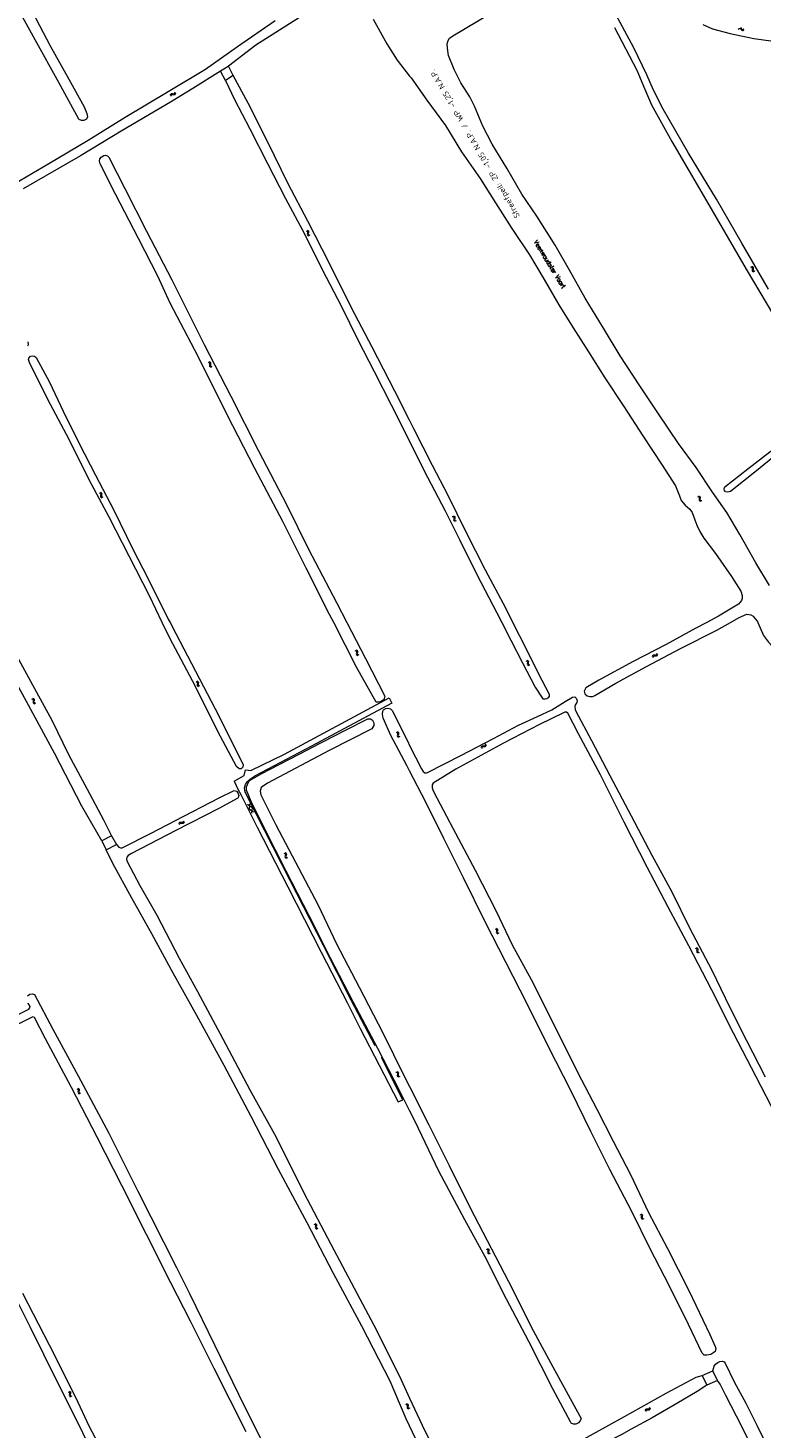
# Model space of a CAD drawing. Header units: metres. Extents: x 189705 to 199106, y 581686 to 588448.
# Tile 195 of 256: x 194833 to 195154, y 584147 to 584760. Entities that reach past the tile are written whole.
import ezdxf

# ---------------------------------------------------------------- set-up
doc = ezdxf.new("R2010")
doc.units = ezdxf.units.M
doc.layers.add('B-WA-OG-GBKN-G', color=7, linetype='Continuous', lineweight=18)
doc.layers.add('X-XX-AL-T25', color=7, linetype='Continuous', lineweight=25)
doc.styles.add('NLCS-ISO-M2000-T25', font='NLCS-ISO.ttf', dxfattribs={"height": 5})
doc.styles.add('Style-STANDARD', font='STANDARD.shx')

msp = doc.modelspace()

# ---------------------------------------------------------------- linework, layer by layer
at = {"layer": 'B-WA-OG-GBKN-G'}
for p, q in [((195143.862, 584759.764), (195144.204, 584759.984)), ((195144.204, 584759.984), (195144.526, 584760.05)), ((195144.526, 584760.05), (195144.818, 584759.905)), ((195144.818, 584759.905), (195145.101, 584759.602)), ((195144.892, 584760.396), (195145.165, 584760.095)), ((195145.101, 584759.602), (195145.374, 584759.298)), ((195145.165, 584760.095), (195145.44, 584759.792)), ((195145.44, 584759.792), (195145.734, 584759.644)), ((195145.734, 584759.644), (195146.064, 584759.71)), ((195146.064, 584759.71), (195146.407, 584759.932)), ((195145.374, 584759.298), (195145.667, 584759.149)), ((195145.667, 584759.149), (195145.998, 584759.218)), ((195145.998, 584759.218), (195146.341, 584759.44)), ((194895.304, 584730.78), (194895.403, 584731.175)), ((194895.403, 584731.175), (194895.592, 584731.442)), ((194895.59, 584730.374), (194895.691, 584730.768)), ((194895.592, 584731.442), (194895.917, 584731.538)), ((194895.691, 584730.768), (194895.883, 584731.035)), ((194895.883, 584731.035), (194896.196, 584731.128)), ((194895.917, 584731.538), (194896.322, 584731.502)), ((194896.196, 584731.128), (194896.609, 584731.097)), ((194896.322, 584731.502), (194896.729, 584731.467)), ((194896.609, 584731.097), (194897.016, 584731.059)), ((194896.729, 584731.467), (194897.045, 584731.557)), ((194897.016, 584731.059), (194897.332, 584731.149)), ((194897.045, 584731.557), (194897.242, 584731.83)), ((194897.242, 584731.83), (194897.343, 584732.226)), ((194897.332, 584731.149), (194897.528, 584731.424)), ((194897.528, 584731.424), (194897.629, 584731.82)), ((194954.673, 584671.478), (194955.056, 584671.336)), ((194955.056, 584671.336), (194955.301, 584671.119)), ((194955.107, 584671.721), (194955.49, 584671.582)), ((194955.289, 584670.39), (194955.21, 584669.989)), ((194955.21, 584669.989), (194955.267, 584669.665)), ((194955.267, 584669.665), (194955.52, 584669.442)), ((194955.362, 584670.798), (194955.289, 584670.39)), ((194955.301, 584671.119), (194955.362, 584670.798)), ((194955.49, 584671.582), (194955.736, 584671.367)), ((194955.52, 584669.442), (194955.904, 584669.302)), ((194955.721, 584670.635), (194955.645, 584670.233)), ((194955.645, 584670.233), (194955.702, 584669.909)), ((194955.702, 584669.909), (194955.954, 584669.685)), ((194955.798, 584671.034), (194955.721, 584670.635)), ((194955.736, 584671.367), (194955.798, 584671.034)), ((194955.954, 584669.685), (194956.337, 584669.545)), ((195149.242, 584655.604), (195149.634, 584655.492)), ((195149.634, 584655.492), (195149.895, 584655.293)), ((195149.656, 584655.879), (195150.049, 584655.769)), ((195149.895, 584655.293), (195149.979, 584654.978)), ((195150.049, 584655.769), (195150.311, 584655.573)), ((195150.311, 584655.573), (195150.397, 584655.245)), ((195150.397, 584655.245), (195150.35, 584654.841)), ((195149.937, 584654.565), (195149.888, 584654.16)), ((195149.888, 584654.16), (195149.969, 584653.841)), ((195149.979, 584654.978), (195149.937, 584654.565)), ((195149.969, 584653.841), (195150.238, 584653.637)), ((195150.238, 584653.637), (195150.631, 584653.526)), ((195150.35, 584654.841), (195150.304, 584654.435)), ((195150.304, 584654.435), (195150.385, 584654.116)), ((195150.385, 584654.116), (195150.652, 584653.912)), ((195150.652, 584653.912), (195151.045, 584653.8)), ((194911.786, 584613.913), (194912.172, 584613.784)), ((194912.172, 584613.784), (194912.426, 584613.575)), ((194912.21, 584614.17), (194912.598, 584614.045)), ((194912.438, 584612.846), (194912.373, 584612.444)), ((194912.373, 584612.444), (194912.441, 584612.122)), ((194912.426, 584613.575), (194912.497, 584613.257)), ((194912.497, 584613.257), (194912.438, 584612.846)), ((194912.598, 584614.045), (194912.852, 584613.838)), ((194912.862, 584613.106), (194912.799, 584612.702)), ((194912.799, 584612.702), (194912.867, 584612.38)), ((194912.852, 584613.838), (194912.925, 584613.507)), ((194912.925, 584613.507), (194912.862, 584613.106)), ((194912.867, 584612.38), (194913.126, 584612.165)), ((194912.441, 584612.122), (194912.701, 584611.907)), ((194912.701, 584611.907), (194913.09, 584611.78)), ((194913.126, 584612.165), (194913.514, 584612.037)), ((194864.144, 584556.742), (194864.526, 584556.601)), ((194864.526, 584556.601), (194864.772, 584556.383)), ((194864.577, 584556.985), (194864.96, 584556.847)), ((194864.761, 584555.654), (194864.682, 584555.254)), ((194864.682, 584555.254), (194864.74, 584554.93)), ((194864.74, 584554.93), (194864.993, 584554.707)), ((194864.833, 584556.063), (194864.761, 584555.654)), ((194864.772, 584556.383), (194864.833, 584556.063)), ((194864.96, 584556.847), (194865.207, 584556.632)), ((194864.993, 584554.707), (194865.377, 584554.567)), ((194865.193, 584555.9), (194865.117, 584555.498)), ((194865.117, 584555.498), (194865.175, 584555.174)), ((194865.175, 584555.174), (194865.426, 584554.951)), ((194865.269, 584556.299), (194865.193, 584555.9)), ((194865.207, 584556.632), (194865.269, 584556.299)), ((194865.426, 584554.951), (194865.81, 584554.811)), ((195125.975, 584555.067), (195126.37, 584554.967)), ((195126.37, 584554.967), (195126.637, 584554.777)), ((195126.379, 584555.355), (195126.775, 584555.258)), ((195126.637, 584554.777), (195126.731, 584554.465)), ((195126.703, 584554.051), (195126.667, 584553.644)), ((195126.667, 584553.644), (195126.759, 584553.328)), ((195126.731, 584554.465), (195126.703, 584554.051)), ((195126.759, 584553.328), (195127.034, 584553.133)), ((195126.775, 584555.258), (195127.043, 584555.07)), ((195127.034, 584553.133), (195127.431, 584553.035)), ((195127.043, 584555.07), (195127.141, 584554.746)), ((195127.107, 584554.34), (195127.074, 584553.933)), ((195127.074, 584553.933), (195127.165, 584553.617)), ((195127.141, 584554.746), (195127.107, 584554.34)), ((195127.165, 584553.617), (195127.439, 584553.421)), ((195127.439, 584553.421), (195127.836, 584553.323)), ((195018.681, 584546.408), (195019.066, 584546.274)), ((195019.066, 584546.274), (195019.316, 584546.062)), ((195019.109, 584546.66), (195019.495, 584546.528)), ((195019.317, 584545.333), (195019.246, 584544.931)), ((195019.246, 584544.931), (195019.31, 584544.608)), ((195019.316, 584546.062), (195019.382, 584545.742)), ((195019.382, 584545.742), (195019.317, 584545.333)), ((195019.495, 584546.528), (195019.746, 584546.318)), ((195019.745, 584545.586), (195019.676, 584545.183)), ((195019.676, 584545.183), (195019.74, 584544.86)), ((195019.814, 584545.986), (195019.745, 584545.586)), ((195019.746, 584546.318), (195019.814, 584545.986)), ((195019.31, 584544.608), (195019.567, 584544.39)), ((195019.567, 584544.39), (195019.953, 584544.257)), ((195019.74, 584544.86), (195019.995, 584544.641)), ((195019.995, 584544.641), (195020.382, 584544.508)), ((194976.093, 584487.679), (194976.477, 584487.543)), ((194976.477, 584487.543), (194976.725, 584487.328)), ((194976.523, 584487.928), (194976.908, 584487.794)), ((194976.722, 584486.599), (194976.648, 584486.198)), ((194976.648, 584486.198), (194976.709, 584485.874)), ((194976.709, 584485.874), (194976.965, 584485.655)), ((194976.789, 584487.008), (194976.722, 584486.599)), ((194976.725, 584487.328), (194976.789, 584487.008)), ((194976.908, 584487.794), (194977.157, 584487.582)), ((194976.965, 584485.655), (194977.351, 584485.519)), ((194977.151, 584486.849), (194977.08, 584486.447)), ((194977.08, 584486.447), (194977.141, 584486.124)), ((194977.141, 584486.124), (194977.395, 584485.903)), ((194977.223, 584487.25), (194977.151, 584486.849)), ((194977.157, 584487.582), (194977.223, 584487.25)), ((194977.395, 584485.903), (194977.781, 584485.767)), ((195106.314, 584485.059), (195106.416, 584485.453)), ((195106.416, 584485.453), (195106.608, 584485.719)), ((195106.596, 584484.65), (195106.701, 584485.044)), ((195106.608, 584485.719), (195106.934, 584485.811)), ((195106.701, 584485.044), (195106.895, 584485.308)), ((195106.895, 584485.308), (195107.209, 584485.398)), ((195106.934, 584485.811), (195107.338, 584485.771)), ((195107.209, 584485.398), (195107.622, 584485.363)), ((195107.338, 584485.771), (195107.745, 584485.732)), ((195107.622, 584485.363), (195108.028, 584485.322)), ((195107.745, 584485.732), (195108.062, 584485.82)), ((195108.028, 584485.322), (195108.345, 584485.409)), ((195108.062, 584485.82), (195108.262, 584486.09)), ((195108.262, 584486.09), (195108.367, 584486.486)), ((195108.345, 584485.409), (195108.544, 584485.682)), ((195108.544, 584485.682), (195108.648, 584486.077)), ((195050.874, 584483.181), (195051.263, 584483.058)), ((195051.263, 584483.058), (195051.518, 584482.852)), ((195051.295, 584483.444), (195051.685, 584483.324)), ((195051.541, 584482.124), (195051.481, 584481.72)), ((195051.481, 584481.72), (195051.553, 584481.399)), ((195051.518, 584482.852), (195051.594, 584482.535)), ((195051.594, 584482.535), (195051.541, 584482.124)), ((195051.553, 584481.399), (195051.817, 584481.188)), ((195051.685, 584483.324), (195051.941, 584483.121)), ((195051.817, 584481.188), (195052.207, 584481.066)), ((195051.961, 584482.389), (195051.904, 584481.984)), ((195051.904, 584481.984), (195051.976, 584481.663)), ((195051.941, 584483.121), (195052.019, 584482.791)), ((195052.019, 584482.791), (195051.961, 584482.389)), ((195051.976, 584481.663), (195052.238, 584481.451)), ((195052.238, 584481.451), (195052.628, 584481.329)), ((194906.419, 584474.082), (194906.804, 584473.947)), ((194906.804, 584473.947), (194907.053, 584473.733)), ((194906.849, 584474.332), (194907.234, 584474.199)), ((194907.052, 584473.004), (194906.98, 584472.602)), ((194906.98, 584472.602), (194907.042, 584472.279)), ((194907.042, 584472.279), (194907.299, 584472.06)), ((194907.118, 584473.413), (194907.052, 584473.004)), ((194907.053, 584473.733), (194907.118, 584473.413)), ((194907.234, 584474.199), (194907.484, 584473.988)), ((194907.299, 584472.06), (194907.685, 584471.926)), ((194907.481, 584473.256), (194907.411, 584472.853)), ((194907.411, 584472.853), (194907.473, 584472.53)), ((194907.473, 584472.53), (194907.728, 584472.31)), ((194907.551, 584473.656), (194907.481, 584473.256)), ((194907.484, 584473.988), (194907.551, 584473.656)), ((194907.728, 584472.31), (194908.114, 584472.176)), ((194834.589, 584466.494), (194834.977, 584466.371)), ((194834.977, 584466.371), (194835.233, 584466.164)), ((194835.011, 584466.757), (194835.4, 584466.636)), ((194835.253, 584465.436), (194835.193, 584465.032)), ((194835.233, 584466.164), (194835.307, 584465.847)), ((194835.307, 584465.847), (194835.253, 584465.436)), ((194835.4, 584466.636), (194835.656, 584466.432)), ((194835.674, 584465.7), (194835.616, 584465.296)), ((194835.616, 584465.296), (194835.688, 584464.974)), ((194835.656, 584466.432), (194835.733, 584466.102)), ((194835.733, 584466.102), (194835.674, 584465.7)), ((194835.193, 584465.032), (194835.265, 584464.711)), ((194835.265, 584464.711), (194835.528, 584464.5)), ((194835.528, 584464.5), (194835.918, 584464.377)), ((194835.688, 584464.974), (194835.949, 584464.762)), ((194835.949, 584464.762), (194836.339, 584464.639)), ((194994.095, 584451.903), (194994.475, 584451.755)), ((194994.475, 584451.755), (194994.717, 584451.533)), ((194994.533, 584452.138), (194994.913, 584451.993)), ((194994.692, 584450.804), (194994.606, 584450.406)), ((194994.606, 584450.406), (194994.658, 584450.081)), ((194994.658, 584450.081), (194994.906, 584449.853)), ((194994.771, 584451.211), (194994.692, 584450.804)), ((194994.717, 584451.533), (194994.771, 584451.211)), ((194994.906, 584449.853), (194995.288, 584449.706)), ((194994.913, 584451.993), (194995.156, 584451.774)), ((194995.128, 584451.042), (194995.045, 584450.642)), ((194995.045, 584450.642), (194995.097, 584450.317)), ((194995.097, 584450.317), (194995.344, 584450.088)), ((194995.212, 584451.44), (194995.128, 584451.042)), ((194995.156, 584451.774), (194995.212, 584451.44)), ((194995.344, 584450.088), (194995.725, 584449.941)), ((195033.156, 584446.414), (195033.206, 584446.82)), ((195031.363, 584445.131), (195031.412, 584445.536)), ((195031.412, 584445.536), (195031.566, 584445.824)), ((195031.566, 584445.824), (195031.877, 584445.96)), ((195031.697, 584444.764), (195031.749, 584445.168)), ((195031.749, 584445.168), (195031.906, 584445.456)), ((195031.877, 584445.96), (195032.283, 584445.974)), ((195031.906, 584445.456), (195032.205, 584445.587)), ((195032.205, 584445.587), (195032.619, 584445.608)), ((195032.283, 584445.974), (195032.691, 584445.99)), ((195032.619, 584445.608), (195033.027, 584445.621)), ((195032.691, 584445.99), (195032.994, 584446.119)), ((195032.994, 584446.119), (195033.156, 584446.414)), ((195033.027, 584445.621), (195033.329, 584445.75)), ((195033.329, 584445.75), (195033.49, 584446.047)), ((195033.49, 584446.047), (195033.541, 584446.452)), ((194931.041, 584418.824), (194929.101, 584420.176)), ((194929.977, 584420.587), (194929.776, 584418.23)), ((194931.715, 584416.878), (194929.776, 584418.23)), ((194931.041, 584418.824), (194930.838, 584416.466)), ((194899.062, 584411.847), (194899.188, 584412.234)), ((194899.188, 584412.234), (194899.395, 584412.488)), ((194899.319, 584411.422), (194899.448, 584411.808)), ((194899.395, 584412.488), (194899.725, 584412.56)), ((194899.448, 584411.808), (194899.657, 584412.061)), ((194899.657, 584412.061), (194899.976, 584412.132)), ((194899.725, 584412.56), (194900.127, 584412.497)), ((194899.976, 584412.132), (194900.386, 584412.073)), ((194900.127, 584412.497), (194900.531, 584412.434)), ((194900.386, 584412.073), (194900.789, 584412.007)), ((194900.531, 584412.434), (194900.853, 584412.502)), ((194900.789, 584412.007), (194901.111, 584412.075)), ((194900.853, 584412.502), (194901.068, 584412.76)), ((194901.068, 584412.76), (194901.196, 584413.149)), ((194901.111, 584412.075), (194901.325, 584412.335)), ((194901.325, 584412.335), (194901.453, 584412.724)), ((194944.96, 584398.93), (194945.337, 584398.777)), ((194945.337, 584398.777), (194945.576, 584398.551)), ((194945.4, 584399.159), (194945.779, 584399.009)), ((194945.541, 584397.823), (194945.45, 584397.426)), ((194945.627, 584398.229), (194945.541, 584397.823)), ((194945.576, 584398.551), (194945.627, 584398.229)), ((194945.779, 584399.009), (194946.019, 584398.786)), ((194945.981, 584398.054), (194945.892, 584397.656)), ((194946.07, 584398.451), (194945.981, 584398.054)), ((194946.019, 584398.786), (194946.07, 584398.451)), ((194945.45, 584397.426), (194945.498, 584397.1)), ((194945.498, 584397.1), (194945.744, 584396.869)), ((194945.744, 584396.869), (194946.123, 584396.717)), ((194945.892, 584397.656), (194945.94, 584397.33)), ((194945.94, 584397.33), (194946.184, 584397.099)), ((194946.184, 584397.099), (194946.563, 584396.946)), ((195037.409, 584365.781), (195037.792, 584365.642)), ((195037.792, 584365.642), (195038.04, 584365.427)), ((195037.84, 584366.027), (195038.224, 584365.892)), ((195038.033, 584364.698), (195037.957, 584364.297)), ((195037.957, 584364.297), (195038.017, 584363.973)), ((195038.017, 584363.973), (195038.272, 584363.752)), ((195038.102, 584365.107), (195038.033, 584364.698)), ((195038.04, 584365.427), (195038.102, 584365.107)), ((195038.224, 584365.892), (195038.473, 584365.679)), ((195038.272, 584363.752), (195038.657, 584363.615)), ((195038.463, 584364.946), (195038.39, 584364.544)), ((195038.39, 584364.544), (195038.45, 584364.221)), ((195038.45, 584364.221), (195038.703, 584363.999)), ((195038.537, 584365.346), (195038.463, 584364.946)), ((195038.473, 584365.679), (195038.537, 584365.346)), ((195038.703, 584363.999), (195039.088, 584363.861)), ((195125.005, 584357.355), (195125.393, 584357.23)), ((195125.393, 584357.23), (195125.648, 584357.024)), ((195125.427, 584357.616), (195125.816, 584357.495)), ((195125.668, 584356.295), (195125.607, 584355.891)), ((195125.607, 584355.891), (195125.678, 584355.57)), ((195125.648, 584357.024), (195125.722, 584356.706)), ((195125.722, 584356.706), (195125.668, 584356.295)), ((195125.678, 584355.57), (195125.941, 584355.359)), ((195125.816, 584357.495), (195126.071, 584357.291)), ((195125.941, 584355.359), (195126.331, 584355.235)), ((195126.089, 584356.559), (195126.03, 584356.154)), ((195126.03, 584356.154), (195126.102, 584355.833)), ((195126.071, 584357.291), (195126.148, 584356.961)), ((195126.148, 584356.961), (195126.089, 584356.559)), ((195126.102, 584355.833), (195126.363, 584355.62)), ((195126.363, 584355.62), (195126.753, 584355.497)), ((194994.007, 584303.1), (194994.392, 584302.964)), ((194994.392, 584302.964), (194994.641, 584302.751)), ((194994.437, 584303.35), (194994.822, 584303.217)), ((194994.64, 584302.022), (194994.567, 584301.62)), ((194994.567, 584301.62), (194994.63, 584301.297)), ((194994.63, 584301.297), (194994.886, 584301.078)), ((194994.706, 584302.431), (194994.64, 584302.022)), ((194994.641, 584302.751), (194994.706, 584302.431)), ((194994.822, 584303.217), (194995.072, 584303.006)), ((194994.886, 584301.078), (194995.272, 584300.943)), ((194995.068, 584302.273), (194994.998, 584301.871)), ((194994.998, 584301.871), (194995.061, 584301.548)), ((194995.061, 584301.548), (194995.315, 584301.328)), ((194995.139, 584302.674), (194995.068, 584302.273)), ((194995.072, 584303.006), (194995.139, 584302.674)), ((194995.315, 584301.328), (194995.701, 584301.193)), ((194854.306, 584295.733), (194854.687, 584295.589)), ((194854.687, 584295.589), (194854.932, 584295.369)), ((194854.741, 584295.973), (194855.123, 584295.831)), ((194854.914, 584294.641), (194854.833, 584294.241)), ((194854.833, 584294.241), (194854.888, 584293.916)), ((194854.888, 584293.916), (194855.139, 584293.692)), ((194854.99, 584295.048), (194854.914, 584294.641)), ((194854.932, 584295.369), (194854.99, 584295.048)), ((194855.123, 584295.831), (194855.368, 584295.615)), ((194855.139, 584293.692), (194855.522, 584293.548)), ((194855.348, 584294.882), (194855.269, 584294.482)), ((194855.269, 584294.482), (194855.325, 584294.157)), ((194855.325, 584294.157), (194855.574, 584293.932)), ((194855.428, 584295.281), (194855.348, 584294.882)), ((194855.368, 584295.615), (194855.428, 584295.281)), ((194855.574, 584293.932), (194855.957, 584293.788)), ((195100.769, 584240.756), (195101.155, 584240.627)), ((195101.155, 584240.627), (195101.409, 584240.418)), ((195101.193, 584241.013), (195101.581, 584240.888)), ((195101.421, 584239.689), (195101.356, 584239.287)), ((195101.356, 584239.287), (195101.424, 584238.965)), ((195101.409, 584240.418), (195101.48, 584240.1)), ((195101.48, 584240.1), (195101.421, 584239.689)), ((195101.424, 584238.965), (195101.684, 584238.75)), ((195101.581, 584240.888), (195101.835, 584240.681)), ((195101.684, 584238.75), (195102.073, 584238.623)), ((195101.845, 584239.949), (195101.782, 584239.545)), ((195101.782, 584239.545), (195101.85, 584239.223)), ((195101.835, 584240.681), (195101.908, 584240.35)), ((195101.908, 584240.35), (195101.845, 584239.949)), ((195101.85, 584239.223), (195102.109, 584239.008)), ((195102.109, 584239.008), (195102.497, 584238.88)), ((194958.133, 584236.457), (194958.52, 584236.33)), ((194958.52, 584236.33), (194958.774, 584236.121)), ((194958.557, 584236.716), (194958.945, 584236.591)), ((194958.788, 584235.393), (194958.723, 584234.99)), ((194958.723, 584234.99), (194958.792, 584234.668)), ((194958.774, 584236.121), (194958.845, 584235.803)), ((194958.845, 584235.803), (194958.788, 584235.393)), ((194958.792, 584234.668), (194959.053, 584234.454)), ((194958.945, 584236.591), (194959.199, 584236.385)), ((194959.053, 584234.454), (194959.442, 584234.328)), ((194959.211, 584235.653), (194959.149, 584235.249)), ((194959.149, 584235.249), (194959.218, 584234.927)), ((194959.199, 584236.385), (194959.273, 584236.055)), ((194959.273, 584236.055), (194959.211, 584235.653)), ((194959.218, 584234.927), (194959.477, 584234.713)), ((194959.477, 584234.713), (194959.866, 584234.586)), ((195033.554, 584225.575), (195033.94, 584225.444)), ((195033.94, 584225.444), (195034.192, 584225.233)), ((195033.981, 584225.829), (195034.368, 584225.701)), ((195034.199, 584224.504), (195034.131, 584224.101)), ((195034.131, 584224.101), (195034.198, 584223.779)), ((195034.192, 584225.233), (195034.261, 584224.914)), ((195034.198, 584223.779), (195034.457, 584223.563)), ((195034.261, 584224.914), (195034.199, 584224.504)), ((195034.368, 584225.701), (195034.62, 584225.493)), ((195034.457, 584223.563), (195034.844, 584223.433)), ((195034.625, 584224.76), (195034.56, 584224.357)), ((195034.56, 584224.357), (195034.626, 584224.035)), ((195034.62, 584225.493), (195034.691, 584225.162)), ((195034.691, 584225.162), (195034.625, 584224.76)), ((195034.626, 584224.035), (195034.883, 584223.818)), ((195034.883, 584223.818), (195035.271, 584223.688)), ((194850.507, 584163.129), (194850.888, 584162.984)), ((194850.888, 584162.984), (194851.132, 584162.765)), ((194850.942, 584163.368), (194851.324, 584163.227)), ((194851.114, 584162.036), (194851.032, 584161.636)), ((194851.032, 584161.636), (194851.087, 584161.312)), ((194851.087, 584161.312), (194851.338, 584161.087)), ((194851.19, 584162.444), (194851.114, 584162.036)), ((194851.132, 584162.765), (194851.19, 584162.444)), ((194851.324, 584163.227), (194851.569, 584163.01)), ((194851.338, 584161.087), (194851.721, 584160.943)), ((194851.548, 584162.278), (194851.469, 584161.877)), ((194851.469, 584161.877), (194851.524, 584161.552)), ((194851.524, 584161.552), (194851.773, 584161.327)), ((194851.628, 584162.676), (194851.548, 584162.278)), ((194851.569, 584163.01), (194851.628, 584162.676)), ((194851.773, 584161.327), (194852.156, 584161.183)), ((194998.166, 584157.662), (194998.563, 584157.573)), ((194998.563, 584157.96), (194998.961, 584157.874)), ((194998.563, 584157.573), (194998.836, 584157.39)), ((194998.836, 584157.39), (194998.938, 584157.08)), ((194998.92, 584156.665), (194998.895, 584156.258)), ((194998.895, 584156.258), (194998.995, 584155.945)), ((194998.938, 584157.08), (194998.92, 584156.665)), ((194998.961, 584157.874), (194999.234, 584157.693)), ((194998.995, 584155.945), (194999.275, 584155.757)), ((194999.234, 584157.693), (194999.34, 584157.372)), ((194999.275, 584155.757), (194999.675, 584155.669)), ((194999.316, 584156.965), (194999.294, 584156.558)), ((194999.294, 584156.558), (194999.394, 584156.244)), ((194999.34, 584157.372), (194999.316, 584156.965)), ((194999.394, 584156.244), (194999.673, 584156.055)), ((194999.673, 584156.055), (195000.072, 584155.967)), ((195103.177, 584154.785), (195103.248, 584155.186)), ((195103.248, 584155.186), (195103.417, 584155.466)), ((195103.417, 584155.466), (195103.735, 584155.584)), ((195103.491, 584154.4), (195103.564, 584154.8)), ((195103.564, 584154.8), (195103.736, 584155.08)), ((195103.735, 584155.584), (195104.141, 584155.577)), ((195103.736, 584155.08), (195104.042, 584155.194)), ((195104.042, 584155.194), (195104.457, 584155.193)), ((195104.141, 584155.577), (195104.55, 584155.57)), ((195104.457, 584155.193), (195104.865, 584155.184)), ((195104.55, 584155.57), (195104.859, 584155.683)), ((195104.859, 584155.683), (195105.037, 584155.969)), ((195104.865, 584155.184), (195105.174, 584155.296)), ((195105.037, 584155.969), (195105.109, 584156.371)), ((195105.174, 584155.296), (195105.35, 584155.584)), ((195105.35, 584155.584), (195105.423, 584155.986))]:
    msp.add_line(p, q, dxfattribs=at)
at = {"layer": 'B-WA-OG-GBKN-G', "flags": 128}
for points in [[(194833.363, 584770.197), (194842.754, 584752.501), (194850.916, 584737.844), (194857.588, 584725.734), (194858.688, 584722.773), (194858.998, 584721.357), (194858.53, 584720.384), (194857.477, 584719.801), (194856.36, 584719.724), (194855.4, 584720.128), (194855.219, 584720.375), (194846.526, 584736.421), (194836.149, 584755.132), (194826.005, 584773.465)], [(195157.534, 584516.063), (195151.55, 584526.04), (195144.502, 584538.497), (195138.878, 584548.041), (195132.624, 584556.939), (195125.368, 584567.793), (195117.627, 584578.329), (195108.945, 584591.314), (195100.766, 584603.568), (195092.198, 584616.769), (195084.913, 584628.805), (195076.777, 584641.974), (195069.935, 584654.236), (195063.645, 584665.149), (195055.672, 584677.865), (195049.163, 584687.453), (195042.617, 584698.86), (195036.131, 584709.332), (195032.107, 584717.32), (195028.383, 584725.955), (195026.335, 584730.041), (195022.421, 584736.302), (195019.533, 584742.138), (195017.037, 584748.149), (195016.643, 584751.409), (195016.493, 584753.343), (195016.836, 584754.823), (195017.455, 584755.788), (195018.938, 584756.793), (195023.53, 584759.59), (195038.747, 584768.678)], [(195157.053, 584645.863), (195145.394, 584665.991), (195134.341, 584685.274), (195122.045, 584705.445), (195110.95, 584724.677), (195106.793, 584733.015), (195103.867, 584739.777), (195098.103, 584751.522), (195089.224, 584768.055)], [(194824.681, 584690.709), (194842.071, 584700.92), (194859.264, 584711.122), (194875.461, 584721.138), (194894.313, 584732.404), (194910.63, 584742.274), (194924.748, 584752.11), (194941.121, 584763.542)], [(194951.823, 584764.911), (194932.728, 584752.756), (194920.677, 584743.608)], [(194984.013, 584764.107), (194989.984, 584753.359), (194994.586, 584746.1), (195000, 584739.224)], [(195089.742, 584760.516), (195099.491, 584741.781), (195102.785, 584733.722), (195105.813, 584726.641), (195114.724, 584710.581), (195129.907, 584684.533), (195147.344, 584654.655), (195162.077, 584629.801)], [(195128.388, 584761.821), (195132.527, 584759.951), (195140.317, 584757.909), (195150.626, 584755.676), (195158.13, 584754.559), (195161.565, 584754.603), (195163.293, 584754.877), (195165.165, 584755.367), (195171.742, 584758.355)], [(194917.312, 584741.356), (194905.158, 584733.812), (194895.402, 584727.735), (194873.736, 584715.071)], [(194920.677, 584743.608), (194919.495, 584742.711), (194917.312, 584741.356)], [(194919.423, 584737.269), (194917.312, 584741.356)], [(194922.852, 584739.493), (194920.677, 584743.608)], [(194922.852, 584739.493), (194919.423, 584737.269)], [(194919.423, 584737.269), (194923.405, 584729.003), (194930.072, 584716.166), (194937.864, 584700.89), (194945.687, 584685.583), (194953.952, 584670.11), (194961.928, 584654.226), (194970.028, 584638.6), (194977.42, 584623.653), (194984.423, 584609.798), (194991.991, 584595.252), (194999.536, 584580.151), (195000, 584579.23)], [(195000, 584588.457), (194993.484, 584601.182), (194983.675, 584620.555), (194974.622, 584637.664), (194964.916, 584657.109), (194955.475, 584675.7), (194946.904, 584692.079), (194937.833, 584710.494), (194929.284, 584727.386), (194922.852, 584739.493)], [(195000, 584739.224), (195000.677, 584738.364), (195007.556, 584728.694)], [(195007.556, 584728.694), (195015.727, 584717.622), (195022.756, 584706.06), (195030.823, 584694.299), (195037.525, 584683.663), (195044.782, 584672.501), (195052.417, 584660.937), (195058.965, 584650.177), (195065.316, 584639.068), (195071.618, 584628.978), (195078.248, 584618.496), (195085.494, 584607.066), (195093.713, 584594.565), (195102.117, 584581.601), (195110.481, 584568.833), (195116.343, 584559.792), (195118.143, 584555.428), (195118.889, 584553.308), (195120.54, 584551.279), (195122.614, 584549.485), (195123.649, 584548.043), (195124.845, 584544.915), (195125.683, 584542.517), (195127.066, 584539.738), (195128.766, 584536.845), (195133.821, 584530.13), (195140.925, 584520.099), (195144.942, 584513.633), (195145.576, 584511.822), (195145.532, 584510.444), (195145.191, 584509.601), (195144.695, 584508.79), (195143.974, 584507.907), (195135.16, 584502.723), (195130.027, 584500)], [(194873.736, 584715.071), (194855.911, 584704.268), (194830.926, 584689.783)], [(194889.752, 584651.649), (194881.335, 584668.119), (194871.353, 584687.463), (194864.59, 584700.794), (194864.227, 584701.89), (194864.396, 584703.004), (194864.969, 584703.754), (194866.115, 584704.453), (194866.717, 584704.531), (194867.821, 584704.253), (194868.334, 584703.651), (194875.432, 584689.945), (194884.882, 584671.322), (194895.947, 584649.914), (194910.043, 584621.618), (194921.696, 584598.983), (194933.932, 584575.151), (194946.129, 584551.669), (194955.745, 584532.098), (194967.982, 584508.721), (194972.506, 584500)], [(194966.779, 584500), (194964.99, 584503.495), (194954.764, 584523.77), (194944.577, 584544.123), (194932.236, 584567.332), (194920.207, 584590.826), (194907.481, 584616.456), (194895.244, 584639.82), (194889.752, 584651.649)], [(194832.945, 584622.786), (194833.032, 584621.542), (194832.745, 584620.872)], [(194886.203, 584511.634), (194877.255, 584528.974), (194868.464, 584546.126), (194859.701, 584562.34), (194851, 584579.995), (194841.736, 584597.592), (194833.625, 584613.795), (194833.271, 584615.039), (194833.38, 584615.631), (194834.141, 584616.479), (194834.931, 584616.764), (194835.779, 584616.595), (194836.558, 584615.992), (194842.347, 584605.199), (194848.381, 584592.531), (194855.36, 584578.342), (194862.487, 584564.409), (194870.491, 584549.153), (194878.867, 584532.031), (194885.463, 584519.273), (194894.391, 584501.45), (194895.155, 584500)], [(195045.193, 584500), (195042.05, 584506.147), (195033.202, 584522.906), (195024.744, 584539.5), (195016.82, 584555.476), (195010.093, 584568.653), (195001.881, 584584.783), (195000, 584588.457)], [(195000, 584579.23), (195007.881, 584563.578), (195015.613, 584548.888), (195021.858, 584536.298), (195029.578, 584520.601), (195038.221, 584504.212), (195040.377, 584500)], [(195140.391, 584557.339), (195139.31, 584557.029), (195138.308, 584557.214), (195137.866, 584557.67), (195137.724, 584558.243), (195137.804, 584559.037), (195138.026, 584559.388), (195148.013, 584567.228), (195160.817, 584577.132)], [(195161.266, 584574.059), (195151.16, 584565.829), (195140.391, 584557.339)], [(194891.746, 584500), (194886.203, 584511.634)], [(195140.421, 584500), (195144.218, 584502.148)], [(195144.218, 584502.148), (195146.606, 584503.213), (195147.645, 584503.529), (195149.403, 584503.32), (195150.358, 584502.69), (195151.251, 584501.609), (195152.214, 584500.311), (195152.352, 584500)], [(194865.305, 584404.374), (194856.611, 584419.512), (194844.603, 584442.652), (194832.335, 584465.286), (194820.3, 584487.192), (194813.748, 584500)], [(194820.14, 584500), (194826.248, 584488.652), (194835.887, 584471.046), (194843.375, 584457.131), (194850.744, 584442.086), (194858.866, 584426.936), (194866.108, 584413.553), (194869.579, 584406.589)], [(194895.155, 584500), (194897.719, 584495.13), (194914.858, 584462.19), (194926.885, 584438.292), (194927.209, 584437.628), (194927.025, 584436.652), (194926.255, 584435.859), (194925.344, 584435.783), (194924.227, 584436.814), (194916.06, 584452.243), (194906.301, 584471.905), (194895.062, 584493.041), (194891.746, 584500)], [(194972.506, 584500), (194980.698, 584484.21), (194989.201, 584467.727), (194988.925, 584466.452), (194988.481, 584465.854), (194987.282, 584465.206), (194986.37, 584465.025), (194985.394, 584465.054), (194976.836, 584480.353), (194966.779, 584500)], [(195040.377, 584500), (195044.354, 584492.23), (195049.382, 584482.234), (195054.942, 584471.631), (195058.253, 584466.565), (195059.291, 584466.511), (195060.022, 584466.695), (195060.876, 584467.176), (195061.216, 584467.7), (195061.218, 584468.43), (195056.354, 584477.623), (195051.204, 584488.246), (195045.193, 584500)], [(195130.027, 584500), (195125.237, 584497.459), (195112.316, 584490.32), (195097.915, 584482.917), (195082.782, 584474.703), (195077.108, 584471.28), (195076.386, 584469.853), (195076.743, 584468.711), (195077.759, 584467.875), (195078.828, 584467.534), (195080.134, 584467.541), (195081.091, 584467.909), (195090.193, 584473.36), (195103.679, 584480.704), (195118.554, 584488.559), (195134.458, 584496.627), (195140.421, 584500)], [(195152.352, 584500), (195154.936, 584494.187), (195157.11, 584491.283), (195162.137, 584485.76), (195168.241, 584479.351), (195173.879, 584471.329), (195179.587, 584462.237), (195184.629, 584454.134), (195189.277, 584444.622), (195193.837, 584437.435), (195198.548, 584428.582), (195204.129, 584418.081), (195209.105, 584407.85), (195214.614, 584397.133), (195217.813, 584388.283), (195220.181, 584380.258), (195221.104, 584375.179)], [(194923.161, 584430.526), (194927.542, 584432.904), (194928.172, 584435.413), (194930.456, 584435.064), (194945.239, 584442.315), (194991.101, 584466.876), (194992.277, 584464.619), (194957.084, 584445.823), (194932.123, 584432.65)], [(195062.232, 584461.631), (195068.08, 584465.31), (195071.262, 584467.256), (195072.28, 584467.347), (195072.968, 584466.831), (195073.346, 584465.812), (195073.21, 584464.856), (195072.633, 584463.984), (195072.282, 584463.326), (195072.474, 584461.866), (195072.75, 584461.145), (195079.57, 584448.257), (195087.681, 584432.928), (195097, 584415.222), (195105.95, 584398.092), (195114.79, 584382.032), (195122.478, 584366.252), (195132.279, 584347.629), (195140.11, 584331.386), (195147.41, 584316.831), (195155.654, 584301.06)], [(195000, 584435.034), (194998.838, 584437.295), (194991.812, 584450.451), (194988.404, 584458.098), (194988.089, 584459.837), (194988.277, 584461.142), (194988.577, 584461.656), (194989.565, 584462.26)], [(194989.565, 584462.26), (194990.511, 584462.423), (194991.611, 584462.163), (194992.381, 584461.452), (194999.158, 584447.782), (195000, 584446.12)], [(195000, 584446.12), (195005.23, 584435.8), (195005.948, 584434.729), (195006.697, 584434.111), (195007.345, 584434.068), (195007.849, 584434.211), (195022.497, 584441.655), (195036.693, 584449.11), (195047.698, 584455.04), (195055.922, 584458.755), (195062.232, 584461.631)], [(195160.634, 584283.774), (195151.623, 584300.956), (195141.751, 584320.134), (195132.229, 584338.992), (195122.256, 584358.376), (195113.161, 584375.3), (195104.006, 584392.811), (195093.858, 584412.442), (195083.558, 584433.174), (195073.87, 584451.21), (195069.211, 584460.238), (195068.646, 584460.702), (195067.947, 584460.652), (195067.422, 584460.345), (195056.799, 584455.195), (195041.059, 584447.085)], [(194971.887, 584452.831), (194981.738, 584457.755), (194982.931, 584457.815), (194983.835, 584457.196), (194984.387, 584455.94), (194984.323, 584454.85), (194983.467, 584453.443), (194964.803, 584443.89), (194937.863, 584429.593), (194935.062, 584427.666), (194934.596, 584426.104), (194934.87, 584424.499), (194941.422, 584411.354), (194960.051, 584376.096), (194968.014, 584359.225), (194977.958, 584340.325), (194988.269, 584320.2), (194997.689, 584301.331), (195000, 584296.73)], [(194929.638, 584430.331), (194930.215, 584430.823), (194935.013, 584433.62), (194955.673, 584444.393), (194956.868, 584444.997), (194971.887, 584452.831)], [(195041.059, 584447.085), (195020.202, 584435.655), (195010.379, 584429.599), (195009.935, 584428.839), (195009.922, 584427.553), (195010.146, 584426.638), (195010.545, 584425.568), (195018.994, 584409.807), (195028.733, 584391.431), (195037.867, 584373.458), (195044.941, 584358.769), (195053.257, 584343.594), (195063.148, 584323.902), (195073.468, 584302.965), (195081.896, 584286.782), (195089.135, 584272.772), (195096.662, 584258.164), (195104.585, 584241.571), (195112.942, 584225.841), (195122.228, 584207.395), (195131.41, 584188.167), (195133.744, 584182.979), (195134.03, 584182.105), (195133.77, 584180.768), (195133.152, 584180.215), (195131.782, 584179.477), (195130.136, 584179.1), (195128.933, 584179.175), (195127.999, 584179.969), (195122.052, 584192.526), (195113.565, 584209.614), (195105.27, 584225.724), (195097.192, 584242.009), (195087.628, 584260.415), (195079.304, 584276.999), (195070.53, 584294.961), (195060.762, 584314.128), (195051.537, 584332.606), (195042.179, 584351.217), (195033.086, 584368.841), (195023.626, 584388.162), (195015.046, 584405.28), (195007.101, 584421.215), (195000, 584435.034)], [(194923.161, 584430.526), (194925.021, 584426.603)], [(194984.926, 584314.58), (194974.463, 584334.56), (194962.356, 584358.472), (194947.686, 584386.973), (194932.835, 584416.108), (194928.141, 584425.415), (194927.933, 584426.379), (194927.75, 584427.598), (194928.124, 584429.023), (194928.932, 584430.12), (194929.564, 584430.783), (194930.881, 584431.78), (194932.123, 584432.65)], [(195000, 584286.269), (194995.598, 584294.981), (194986.126, 584313.346), (194975.475, 584333.554), (194965.276, 584353.277), (194956.061, 584371.436), (194946.037, 584391.097), (194936.288, 584410.039), (194930.606, 584421.588), (194928.581, 584426.549), (194928.615, 584428.009), (194929.638, 584430.331)], [(194871.665, 584402.795), (194872.741, 584401.508), (194873.481, 584401.235), (194874.208, 584401.273), (194886.642, 584407.555), (194897.608, 584413.176), (194916.59, 584423.177), (194923.164, 584426.337), (194924.216, 584426.076), (194924.773, 584425.4), (194925.304, 584424.166), (194925.017, 584423.322), (194924.77, 584422.998), (194916.442, 584418.489), (194897.667, 584408.826), (194878.243, 584398.736), (194876.814, 584397.854), (194876.215, 584397.141), (194876.11, 584396.245), (194876.33, 584395.271), (194881.965, 584384.708), (194889.311, 584371.766), (194899.104, 584352.966), (194907.233, 584338.332), (194918.239, 584317.573), (194930.061, 584295.303), (194941.601, 584274.544), (194953.757, 584250.151), (194965.541, 584227.738), (194975.808, 584208.439), (194985.517, 584190.053), (194996.248, 584168.345), (195000, 584160.297)], [(194925.021, 584426.603), (194926.081, 584424.585)], [(194926.081, 584424.585), (194933.345, 584410.265), (194946.682, 584384.249), (194961.353, 584355.621), (194972.843, 584333.206), (194978.41, 584322.099)], [(194869.579, 584406.589), (194865.305, 584404.374)], [(194865.305, 584404.374), (194867.208, 584400.359)], [(194869.579, 584406.589), (194871.665, 584402.795)], [(194867.208, 584400.359), (194871.665, 584402.795)], [(195000, 584148.199), (194998.541, 584151.25), (194991.457, 584167.769), (194979.091, 584191.863), (194966.672, 584214.928), (194955.122, 584237.106), (194942.56, 584260.445), (194930.622, 584283.562), (194918.812, 584305.975), (194906.885, 584327.841), (194896.538, 584346.438), (194887.263, 584363.641), (194878.504, 584379.194), (194870.096, 584394.396), (194867.208, 584400.359)], [(194832.714, 584336.516), (194833.84, 584337.132)], [(194833.84, 584337.132), (194834.933, 584337.341), (194835.783, 584337.042), (194843.832, 584321.878), (194854.931, 584301.369), (194868.332, 584276.255), (194880.992, 584250.866), (194898.014, 584217.47), (194903.717, 584206.175), (194914.654, 584183.672), (194925.072, 584161.991), (194933.418, 584145.247), (194947.385, 584117.972), (194963.156, 584085.502), (194968.407, 584075.336), (194969.131, 584074.854), (194969.895, 584074.695), (194970.867, 584074.718), (194971.476, 584074.845), (194991.426, 584083.222), (195000, 584086.869)], [(194823.639, 584325.777), (194833.402, 584330.577), (194833.888, 584331.426), (194833.658, 584332.387), (194832.93, 584333.282)], [(194928.479, 584145.543), (194914.449, 584173.325), (194904.068, 584194.043), (194895.456, 584210.773), (194884.821, 584231.889), (194874.12, 584253.435), (194863.264, 584274.528), (194851.967, 584296.285), (194840.703, 584317.688), (194835.77, 584327.009), (194835.064, 584327.264), (194822.673, 584321.088)], [(194978.41, 584322.099), (194994.952, 584289.998)], [(194978.41, 584322.099), (194994.952, 584289.998)], [(194994.952, 584289.998), (194997.057, 584290.947), (194987.694, 584309.458)], [(195000, 584296.73), (195008.398, 584280.012), (195017.255, 584262.235), (195026.367, 584243.871), (195045.147, 584207.697), (195053.205, 584191.515), (195061.829, 584175.63), (195072.726, 584155.658), (195075.072, 584151.366), (195074.679, 584150.369), (195073.968, 584149.496), (195072.753, 584148.841), (195071.694, 584148.864), (195070.646, 584149.411), (195070.4, 584149.915), (195062.77, 584164.03), (195052.152, 584185.132), (195042.403, 584203.569), (195033.004, 584222.14), (195024.206, 584238.374), (195012.858, 584259.664), (195002.438, 584281.444), (195000, 584286.269)], [(194845.731, 584167.581), (194834.017, 584191.264), (194821.633, 584216.109)], [(194830.607, 584206.196), (194842.291, 584183.566), (194853.782, 584160.682), (194859.825, 584147.951), (194870.792, 584126.986)], [(195128.052, 584170.145), (195132.683, 584172.243)], [(195132.683, 584172.243), (195133.326, 584174.318), (195133.867, 584175.111), (195134.878, 584175.89), (195135.823, 584176.363), (195136.806, 584176.517), (195137.67, 584176.19), (195138.17, 584175.616), (195142.116, 584167.498), (195147.101, 584158.142), (195151.928, 584148.428), (195154.993, 584142.252), (195167.127, 584119.06), (195174.217, 584106.098), (195179.079, 584095.737), (195185.753, 584081.983), (195191.781, 584070.218), (195195.809, 584071.378)], [(195134.763, 584167.976), (195132.683, 584172.243)], [(194865.376, 584127.511), (194855.789, 584147.562), (194845.731, 584167.581)], [(195149.71, 584000), (195141.79, 584014.772), (195125.226, 584046.545), (195109.198, 584075.893), (195092.839, 584106.9), (195081.843, 584126.756), (195075.341, 584138.599), (195074.789, 584139.871), (195074.726, 584140.597), (195074.976, 584141.425), (195075.158, 584141.749), (195080.28, 584144.684), (195094.067, 584152.269), (195112.351, 584162.473), (195125.473, 584169.408), (195128.052, 584170.145)], [(195130.021, 584165.956), (195125.785, 584163.199), (195117.007, 584157.927), (195106.216, 584151.729), (195097.029, 584146.75), (195092.546, 584144.293), (195084.016, 584139.798), (195082.963, 584138.882), (195082.7, 584138.041), (195082.842, 584137.638), (195092.272, 584118.527), (195105.915, 584092.701), (195118.771, 584067.538), (195133.957, 584038.323), (195151.423, 584004.927), (195154.105, 584000)], [(195128.052, 584170.145), (195130.021, 584165.956)], [(195134.763, 584167.976), (195130.021, 584165.956)], [(195197.071, 584047.388), (195189.526, 584061.971), (195179.848, 584080.095), (195168.635, 584102.742), (195158.557, 584121.749), (195148.633, 584141.387), (195143.138, 584152.41), (195138.465, 584161.434), (195135.977, 584166.444), (195134.763, 584167.976)], [(195000, 584160.297), (195006.665, 584146), (195016.645, 584126.74), (195021.012, 584117.737)], [(195016.374, 584115.677), (195011.319, 584125.424), (195002.648, 584142.663), (195000, 584148.199)]]:
    msp.add_lwpolyline(points, dxfattribs=at)

# ---------------------------------------------------------------- texts
at = {"layer": 'B-WA-OG-GBKN-G', "style": 'Style-STANDARD'}
msp.add_text('Veenwoudster Vaart', height=2, rotation=301.337206, dxfattribs=at).set_placement((195054.288, 584666.571))
at = {"layer": 'X-XX-AL-T25', "insert": (195046.255, 584676.582), "char_height": 2.5, "attachment_point": 1, "rotation": 120.15776, "style": 'NLCS-ISO-M2000-T25'}
msp.add_mtext_dynamic_manual_height_columns('Streefpeil: ZP -1,05 N.A.P. / WP -1,25 N.A.P.', width=185.35805, gutter_width=25, heights=[0], dxfattribs=at)

doc.saveas('drawing.dxf')
